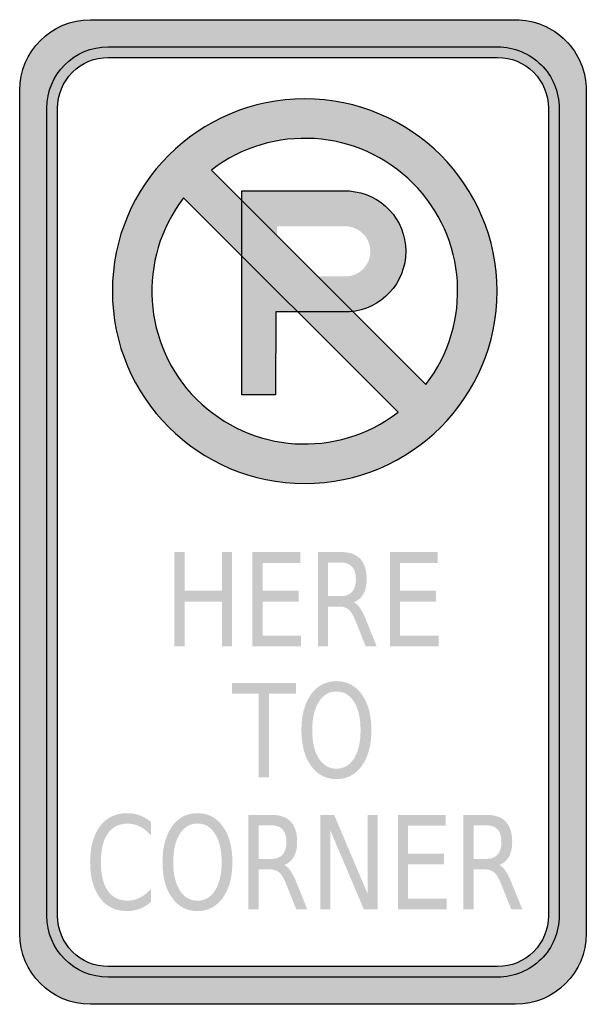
# Model space of a CAD drawing. Header units: inches. Extents: x -0.5 to 0.5, y -0.87 to 0.87.
import ezdxf

# ---------------------------------------------------------------- set-up
doc = ezdxf.new("R2010")
doc.units = ezdxf.units.IN
doc.header["$MEASUREMENT"] = 0

msp = doc.modelspace()

# ---------------------------------------------------------------- hatches: boundary and pattern name
h = msp.add_hatch(color=7)
edge = h.paths.add_edge_path()
edge.add_spline(control_points=[(-0.5, 0.7444), (-0.5, 0.8135), (-0.444, 0.8694), (-0.375, 0.8694)], knot_values=[0, 0, 0, 0, 1, 1, 1, 1], degree=3, periodic=0)
edge.add_line((-0.375, 0.8694), (0.375, 0.8694))
edge.add_spline(control_points=[(0.375, 0.8694), (0.4082, 0.8694), (0.4399, 0.8563), (0.4634, 0.8328), (0.4868, 0.8094), (0.5, 0.7776), (0.5, 0.7444)], knot_values=[0, 0, 0, 0, 1, 1, 1, 2, 2, 2, 2], degree=3, periodic=0)
edge.add_line((0.5, 0.7444), (0.5, -0.7444))
edge.add_spline(control_points=[(0.5, -0.7444), (0.5, -0.8135), (0.444, -0.8694), (0.375, -0.8694)], knot_values=[0, 0, 0, 0, 1, 1, 1, 1], degree=3, periodic=0)
edge.add_line((0.375, -0.8694), (-0.375, -0.8694))
edge.add_spline(control_points=[(-0.375, -0.8694), (-0.444, -0.8694), (-0.5, -0.8135), (-0.5, -0.7444)], knot_values=[0, 0, 0, 0, 1, 1, 1, 1], degree=3, periodic=0)
edge.add_line((-0.5, -0.7444), (-0.5, 0.7444))
edge = h.paths.add_edge_path(flags=0)
edge.add_spline(control_points=[(0.3437, 0.8028), (0.3675, 0.8028), (0.3903, 0.7933), (0.4071, 0.7765), (0.4239, 0.7597), (0.4333, 0.7369), (0.4333, 0.7132)], knot_values=[0, 0, 0, 0, 1, 1, 1, 2, 2, 2, 2], degree=3, periodic=0)
edge.add_line((0.4333, 0.7132), (0.4333, -0.7132))
edge.add_spline(control_points=[(0.4333, -0.7132), (0.4333, -0.7369), (0.4239, -0.7597), (0.4071, -0.7765), (0.3903, -0.7933), (0.3675, -0.8028), (0.3437, -0.8028)], knot_values=[0, 0, 0, 0, 1, 1, 1, 2, 2, 2, 2], degree=3, periodic=0)
edge.add_line((0.3437, -0.8028), (-0.3438, -0.8028))
edge.add_spline(control_points=[(-0.3438, -0.8028), (-0.3675, -0.8028), (-0.3903, -0.7933), (-0.4071, -0.7765), (-0.4239, -0.7597), (-0.4333, -0.7369), (-0.4333, -0.7132)], knot_values=[0, 0, 0, 0, 1, 1, 1, 2, 2, 2, 2], degree=3, periodic=0)
edge.add_line((-0.4333, -0.7132), (-0.4333, 0.7132))
edge.add_spline(control_points=[(-0.4333, 0.7132), (-0.4333, 0.7369), (-0.4239, 0.7597), (-0.4071, 0.7765), (-0.3903, 0.7933), (-0.3675, 0.8028), (-0.3438, 0.8028)], knot_values=[0, 0, 0, 0, 1, 1, 1, 2, 2, 2, 2], degree=3, periodic=0)
edge.add_line((-0.3438, 0.8028), (0.3437, 0.8028))
h = msp.add_hatch(color=7)
edge = h.paths.add_edge_path()
edge.add_spline(control_points=[(-0.3438, 0.8215), (-0.4036, 0.8215), (-0.4521, 0.773), (-0.4521, 0.7132)], knot_values=[0, 0, 0, 0, 1, 1, 1, 1], degree=3, periodic=0)
edge.add_line((-0.4521, 0.7132), (-0.4521, -0.7132))
edge.add_spline(control_points=[(-0.4521, -0.7132), (-0.4521, -0.773), (-0.4036, -0.8215), (-0.3438, -0.8215)], knot_values=[0, 0, 0, 0, 1, 1, 1, 1], degree=3, periodic=0)
edge.add_line((-0.3438, -0.8215), (0.3437, -0.8215))
edge.add_spline(control_points=[(0.3437, -0.8215), (0.4036, -0.8215), (0.4521, -0.773), (0.4521, -0.7132)], knot_values=[0, 0, 0, 0, 1, 1, 1, 1], degree=3, periodic=0)
edge.add_line((0.4521, -0.7132), (0.4521, 0.7132))
edge.add_spline(control_points=[(0.4521, 0.7132), (0.4521, 0.773), (0.4036, 0.8215), (0.3437, 0.8215)], knot_values=[0, 0, 0, 0, 1, 1, 1, 1], degree=3, periodic=0)
edge.add_line((0.3437, 0.8215), (-0.3438, 0.8215))
edge = h.paths.add_edge_path(flags=0)
edge.add_spline(control_points=[(-0.3438, 0.8028), (-0.3932, 0.8028), (-0.4333, 0.7627), (-0.4333, 0.7132)], knot_values=[0, 0, 0, 0, 1, 1, 1, 1], degree=3, periodic=0)
edge.add_line((-0.4333, 0.7132), (-0.4333, -0.7132))
edge.add_spline(control_points=[(-0.4333, -0.7132), (-0.4333, -0.7627), (-0.3932, -0.8028), (-0.3438, -0.8028)], knot_values=[0, 0, 0, 0, 1, 1, 1, 1], degree=3, periodic=0)
edge.add_line((-0.3438, -0.8028), (0.3438, -0.8028))
edge.add_spline(control_points=[(0.3438, -0.8028), (0.3932, -0.8028), (0.4333, -0.7627), (0.4333, -0.7132)], knot_values=[0, 0, 0, 0, 1, 1, 1, 1], degree=3, periodic=0)
edge.add_line((0.4333, -0.7132), (0.4333, 0.7132))
edge.add_spline(control_points=[(0.4333, 0.7132), (0.4333, 0.7369), (0.4239, 0.7597), (0.4071, 0.7765), (0.3903, 0.7933), (0.3675, 0.8028), (0.3438, 0.8028)], knot_values=[0, 0, 0, 0, 1, 1, 1, 2, 2, 2, 2], degree=3, periodic=0)
edge.add_line((0.3438, 0.8028), (-0.3438, 0.8028))
h = msp.add_hatch(color=7)
edge = h.paths.add_edge_path()
edge.add_spline(control_points=[(0.3426, 0.39), (0.3426, 0.5775), (0.1906, 0.7295), (0.0031, 0.7295), (-0.1844, 0.7295), (-0.3365, 0.5775), (-0.3365, 0.39), (-0.3365, 0.2025), (-0.1844, 0.0504), (0.0031, 0.0504), (0.1906, 0.0504), (0.3426, 0.2025), (0.3426, 0.39)], knot_values=[0, 0, 0, 0, 1, 1, 1, 2, 2, 2, 3, 3, 3, 4, 4, 4, 4], degree=3, periodic=0)
edge = h.paths.add_edge_path(flags=0)
edge.add_spline(control_points=[(-0.1615, 0.6039), (-0.0541, 0.6866), (0.0981, 0.6767), (0.1939, 0.5808), (0.2898, 0.485), (0.2997, 0.3328), (0.217, 0.2254)], knot_values=[0, 0, 0, 0, 1, 1, 1, 2, 2, 2, 2], degree=3, periodic=0)
edge.add_line((0.217, 0.2254), (-0.1615, 0.6039))
edge = h.paths.add_edge_path(flags=0)
edge.add_spline(control_points=[(0.1677, 0.1761), (0.0603, 0.0934), (-0.0919, 0.1033), (-0.1878, 0.1991), (-0.2836, 0.295), (-0.2935, 0.4472), (-0.2108, 0.5546)], knot_values=[0, 0, 0, 0, 1, 1, 1, 2, 2, 2, 2], degree=3, periodic=0)
edge.add_line((-0.2108, 0.5546), (0.1677, 0.1761))
h = msp.add_hatch(color=7)
edge = h.paths.add_edge_path()
edge.add_spline(control_points=[(0.3426, 0.39), (0.3426, 0.2025), (0.1906, 0.0504), (0.0031, 0.0504), (-0.1844, 0.0504), (-0.3365, 0.2025), (-0.3365, 0.39), (-0.3365, 0.5775), (-0.1844, 0.7295), (0.0031, 0.7295), (0.1906, 0.7295), (0.3426, 0.5775), (0.3426, 0.39)], knot_values=[0, 0, 0, 0, 1, 1, 1, 2, 2, 2, 3, 3, 3, 4, 4, 4, 4], degree=3, periodic=0)
h.paths.add_polyline_path([(0.1678, 0.1762), (0.1542, 0.1663), (0.14, 0.1574), (0.1255, 0.1495), (0.1107, 0.1423), (0.0956, 0.1365), (0.0803, 0.1313), (0.0649, 0.1272), (0.049, 0.124), (0.0333, 0.1217), (0.0174, 0.1206), (0.0014, 0.12), (-0.0145, 0.1206), (-0.0301, 0.122), (-0.0458, 0.1246), (-0.0614, 0.1278), (-0.0768, 0.1322), (-0.0919, 0.1374), (-0.1069, 0.1435), (-0.1214, 0.1504), (-0.1356, 0.1585), (-0.1493, 0.1672), (-0.1626, 0.1771), (-0.1756, 0.1875), (-0.1878, 0.1991), (-0.1994, 0.2113), (-0.2098, 0.2243), (-0.2197, 0.2376), (-0.2284, 0.2513), (-0.2365, 0.2655), (-0.2434, 0.28), (-0.2495, 0.295), (-0.2547, 0.3101), (-0.2591, 0.3255), (-0.2623, 0.3411), (-0.2649, 0.3568), (-0.2663, 0.3724), (-0.2669, 0.3883), (-0.2663, 0.4043), (-0.2652, 0.4202), (-0.2629, 0.4359), (-0.2597, 0.4518), (-0.2556, 0.4672), (-0.2504, 0.4825), (-0.2446, 0.4976), (-0.2374, 0.5124), (-0.2295, 0.5269), (-0.2205, 0.5411), (-0.2107, 0.5547), (0.1678, 0.1762)], flags=0)
h.paths.add_polyline_path([(0.2171, 0.2255), (-0.1614, 0.604), (-0.1478, 0.6138), (-0.1339, 0.6225), (-0.1194, 0.6306), (-0.1046, 0.6376), (-0.0896, 0.6437), (-0.0742, 0.6486), (-0.0585, 0.6526), (-0.0429, 0.6558), (-0.0272, 0.6582), (-0.0113, 0.6596), (0.0046, 0.6599), (0.0206, 0.6593), (0.0362, 0.6579), (0.0522, 0.6555), (0.0675, 0.6521), (0.0832, 0.6477), (0.0982, 0.6425), (0.113, 0.6364), (0.1275, 0.6295), (0.1417, 0.6216), (0.1556, 0.6127), (0.169, 0.6031), (0.1817, 0.5924), (0.1939, 0.5808), (0.2055, 0.5686), (0.2162, 0.5559), (0.2258, 0.5425), (0.2347, 0.5286), (0.2426, 0.5144), (0.2495, 0.4999), (0.2556, 0.4851), (0.2608, 0.4701), (0.2652, 0.4544), (0.2687, 0.4391), (0.271, 0.4231), (0.2724, 0.4075), (0.273, 0.3915), (0.2727, 0.3756), (0.2713, 0.3597), (0.2689, 0.344), (0.2658, 0.3284), (0.2617, 0.3127), (0.2568, 0.2973), (0.2507, 0.2823), (0.2437, 0.2675), (0.2356, 0.253), (0.2269, 0.2391), (0.2171, 0.2255)], flags=0)
h = msp.add_hatch(color=7)
edge = h.paths.add_edge_path()
edge.add_line((0.0818, 0.5669), (-0.1081, 0.5669))
edge.add_line((-0.1081, 0.5669), (-0.1081, 0.452))
edge.add_line((-0.1081, 0.452), (-0.0098, 0.3536))
edge.add_line((-0.0098, 0.3536), (0.0821, 0.3536))
edge.add_spline(control_points=[(0.0821, 0.3536), (0.1381, 0.3576), (0.1815, 0.4043), (0.1814, 0.4604), (0.1813, 0.5166), (0.1378, 0.5631), (0.0818, 0.5669)], knot_values=[0, 0, 0, 0, 1, 1, 1, 2, 2, 2, 2], degree=3, periodic=0)
edge = h.paths.add_edge_path(flags=0)
edge.add_line((0.0794, 0.4161), (-0.0456, 0.4161))
edge.add_line((-0.0456, 0.4161), (-0.0456, 0.5044))
edge.add_line((-0.0456, 0.5044), (0.0792, 0.5044))
edge.add_spline(control_points=[(0.0792, 0.5044), (0.1017, 0.502), (0.1189, 0.483), (0.1189, 0.4603), (0.119, 0.4377), (0.1019, 0.4186), (0.0794, 0.4161)], knot_values=[0, 0, 0, 0, 1, 1, 1, 2, 2, 2, 2], degree=3, periodic=0)
for points in [[(-0.1081, 0.452), (-0.1081, 0.207), (-0.0485, 0.207), (-0.0481, 0.3536), (-0.0098, 0.3536), (-0.1081, 0.452)], [(-0.2268, -0.0708), (-0.2088, -0.0708), (-0.2088, -0.1391), (-0.1432, -0.1391), (-0.1432, -0.0708), (-0.1252, -0.0708), (-0.1252, -0.2375), (-0.1432, -0.2375), (-0.1432, -0.1581), (-0.2088, -0.1581), (-0.2088, -0.2375), (-0.2268, -0.2375), (-0.2268, -0.0708)], [(-0.0893, -0.0708), (-0.005, -0.0708), (-0.005, -0.0898), (-0.0713, -0.0898), (-0.0713, -0.1391), (-0.0078, -0.1391), (-0.0078, -0.1581), (-0.0713, -0.1581), (-0.0713, -0.2185), (-0.0034, -0.2185), (-0.0034, -0.2375), (-0.0893, -0.2375), (-0.0893, -0.0708)], [(0.1533, -0.0708), (0.2377, -0.0708), (0.2377, -0.0898), (0.1714, -0.0898), (0.1714, -0.1391), (0.2349, -0.1391), (0.2349, -0.1581), (0.1714, -0.1581), (0.1714, -0.2185), (0.2393, -0.2185), (0.2393, -0.2375), (0.1533, -0.2375), (0.1533, -0.0708)], [(-0.1253, -0.3018), (-0.0125, -0.3018), (-0.0125, -0.3207), (-0.0598, -0.3207), (-0.0598, -0.4684), (-0.078, -0.4684), (-0.078, -0.3207), (-0.1253, -0.3207), (-0.1253, -0.3018)], [(0.0307, -0.5349), (0.055, -0.5349), (0.1141, -0.6743), (0.1141, -0.5349), (0.1316, -0.5349), (0.1316, -0.7015), (0.1073, -0.7015), (0.0482, -0.5621), (0.0482, -0.7015), (0.0307, -0.7015), (0.0307, -0.5349)], [(0.1675, -0.5349), (0.2518, -0.5349), (0.2518, -0.5539), (0.1855, -0.5539), (0.1855, -0.6032), (0.249, -0.6032), (0.249, -0.6222), (0.1855, -0.6222), (0.1855, -0.6826), (0.2534, -0.6826), (0.2534, -0.7015), (0.1675, -0.7015), (0.1675, -0.5349)]]:
    msp.add_hatch(color=7).paths.add_polyline_path(points)
h = msp.add_hatch(color=7)
edge = h.paths.add_edge_path()
edge.add_spline(control_points=[(0.0895, -0.1593), (0.0934, -0.161), (0.0971, -0.1645), (0.1008, -0.1698), (0.1045, -0.1752), (0.1081, -0.1826), (0.1118, -0.1919)], knot_values=[0, 0, 0, 0, 1, 1, 1, 2, 2, 2, 2], degree=3, periodic=0)
edge.add_line((0.1118, -0.1919), (0.1301, -0.2375))
edge.add_line((0.1301, -0.2375), (0.1107, -0.2375))
edge.add_line((0.1107, -0.2375), (0.0937, -0.1947))
edge.add_spline(control_points=[(0.0937, -0.1947), (0.0893, -0.1836), (0.085, -0.1762), (0.0809, -0.1725), (0.0767, -0.1689), (0.0711, -0.167), (0.064, -0.167)], knot_values=[0, 0, 0, 0, 1, 1, 1, 2, 2, 2, 2], degree=3, periodic=0)
edge.add_line((0.064, -0.167), (0.0443, -0.167))
edge.add_line((0.0443, -0.167), (0.0443, -0.2375))
edge.add_line((0.0443, -0.2375), (0.0263, -0.2375))
edge.add_line((0.0263, -0.2375), (0.0263, -0.0708))
edge.add_line((0.0263, -0.0708), (0.067, -0.0708))
edge.add_spline(control_points=[(0.067, -0.0708), (0.0822, -0.0708), (0.0936, -0.0748), (0.1011, -0.0828), (0.1086, -0.0907), (0.1124, -0.1027), (0.1124, -0.1188), (0.1124, -0.1293), (0.1104, -0.138), (0.1065, -0.1449), (0.1026, -0.1519), (0.0969, -0.1567), (0.0895, -0.1593)], knot_values=[0, 0, 0, 0, 1, 1, 1, 2, 2, 2, 3, 3, 3, 4, 4, 4, 4], degree=3, periodic=0)
edge = h.paths.add_edge_path(flags=0)
edge.add_line((0.0443, -0.0893), (0.0443, -0.1485))
edge.add_line((0.0443, -0.1485), (0.067, -0.1485))
edge.add_spline(control_points=[(0.067, -0.1485), (0.0757, -0.1485), (0.0822, -0.146), (0.0867, -0.141), (0.0911, -0.136), (0.0933, -0.1286), (0.0933, -0.1188), (0.0933, -0.1091), (0.0911, -0.1017), (0.0867, -0.0968), (0.0822, -0.0918), (0.0757, -0.0893), (0.067, -0.0893)], knot_values=[0, 0, 0, 0, 1, 1, 1, 2, 2, 2, 3, 3, 3, 4, 4, 4, 4], degree=3, periodic=0)
edge.add_line((0.067, -0.0893), (0.0443, -0.0893))
h = msp.add_hatch(color=7)
edge = h.paths.add_edge_path()
edge.add_spline(control_points=[(0.059, -0.2987), (0.0777, -0.2987), (0.0927, -0.3066), (0.1039, -0.3222), (0.1151, -0.3379), (0.1207, -0.3589), (0.1207, -0.3853), (0.1207, -0.4115), (0.1151, -0.4325), (0.1039, -0.4482), (0.0927, -0.4638), (0.0777, -0.4717), (0.059, -0.4717), (0.0403, -0.4717), (0.0253, -0.4638), (0.0141, -0.4482), (0.0029, -0.4326), (-0.0028, -0.4116), (-0.0028, -0.3853), (-0.0028, -0.3589), (0.0029, -0.3379), (0.0141, -0.3222), (0.0253, -0.3066), (0.0403, -0.2987), (0.059, -0.2987)], knot_values=[0, 0, 0, 0, 1, 1, 1, 2, 2, 2, 3, 3, 3, 4, 4, 4, 5, 5, 5, 6, 6, 6, 7, 7, 7, 8, 8, 8, 8], degree=3, periodic=0)
edge = h.paths.add_edge_path(flags=0)
edge.add_spline(control_points=[(0.059, -0.317), (0.0459, -0.317), (0.0355, -0.3232), (0.0278, -0.3354), (0.0201, -0.3476), (0.0163, -0.3642), (0.0163, -0.3853), (0.0163, -0.4062), (0.0201, -0.4228), (0.0278, -0.435), (0.0355, -0.4472), (0.0459, -0.4534), (0.059, -0.4534), (0.0721, -0.4534), (0.0825, -0.4472), (0.0902, -0.435), (0.0978, -0.4228), (0.1016, -0.4062), (0.1016, -0.3853), (0.1016, -0.3642), (0.0978, -0.3476), (0.0902, -0.3354), (0.0825, -0.3232), (0.0721, -0.317), (0.059, -0.317)], knot_values=[0, 0, 0, 0, 1, 1, 1, 2, 2, 2, 3, 3, 3, 4, 4, 4, 5, 5, 5, 6, 6, 6, 7, 7, 7, 8, 8, 8, 8], degree=3, periodic=0)
h = msp.add_hatch(color=7)
edge = h.paths.add_edge_path()
edge.add_line((-0.2682, -0.5477), (-0.2682, -0.5715))
edge.add_spline(control_points=[(-0.2682, -0.5715), (-0.2743, -0.5644), (-0.2808, -0.5591), (-0.2876, -0.5556), (-0.2945, -0.5521), (-0.3018, -0.5504), (-0.3096, -0.5504), (-0.3248, -0.5504), (-0.3365, -0.5562), (-0.3446, -0.5679), (-0.3527, -0.5795), (-0.3567, -0.5963), (-0.3567, -0.6184), (-0.3567, -0.6403), (-0.3527, -0.6571), (-0.3446, -0.6688), (-0.3365, -0.6804), (-0.3248, -0.6863), (-0.3096, -0.6863), (-0.3018, -0.6863), (-0.2945, -0.6845), (-0.2876, -0.681), (-0.2808, -0.6775), (-0.2743, -0.6722), (-0.2682, -0.6652)], knot_values=[0, 0, 0, 0, 1, 1, 1, 2, 2, 2, 3, 3, 3, 4, 4, 4, 5, 5, 5, 6, 6, 6, 7, 7, 7, 8, 8, 8, 8], degree=3, periodic=0)
edge.add_line((-0.2682, -0.6652), (-0.2682, -0.6887))
edge.add_spline(control_points=[(-0.2682, -0.6887), (-0.2745, -0.6941), (-0.2812, -0.6981), (-0.2883, -0.7008), (-0.2953, -0.7034), (-0.3028, -0.7048), (-0.3106, -0.7048), (-0.3308, -0.7048), (-0.3467, -0.6971), (-0.3583, -0.6816), (-0.3699, -0.6662), (-0.3757, -0.6451), (-0.3757, -0.6184), (-0.3757, -0.5916), (-0.3699, -0.5705), (-0.3583, -0.555), (-0.3467, -0.5396), (-0.3308, -0.5319), (-0.3106, -0.5319), (-0.3027, -0.5319), (-0.2951, -0.5332), (-0.2881, -0.5358), (-0.281, -0.5385), (-0.2744, -0.5424), (-0.2682, -0.5477)], knot_values=[0, 0, 0, 0, 1, 1, 1, 2, 2, 2, 3, 3, 3, 4, 4, 4, 5, 5, 5, 6, 6, 6, 7, 7, 7, 8, 8, 8, 8], degree=3, periodic=0)
h = msp.add_hatch(color=7)
edge = h.paths.add_edge_path()
edge.add_spline(control_points=[(-0.1862, -0.5319), (-0.1675, -0.5319), (-0.1526, -0.5397), (-0.1414, -0.5554), (-0.1302, -0.571), (-0.1246, -0.592), (-0.1246, -0.6184), (-0.1246, -0.6446), (-0.1302, -0.6656), (-0.1414, -0.6813), (-0.1526, -0.6969), (-0.1675, -0.7048), (-0.1862, -0.7048), (-0.205, -0.7048), (-0.22, -0.697), (-0.2312, -0.6813), (-0.2424, -0.6657), (-0.248, -0.6447), (-0.248, -0.6184), (-0.248, -0.592), (-0.2424, -0.571), (-0.2312, -0.5554), (-0.22, -0.5397), (-0.205, -0.5319), (-0.1862, -0.5319)], knot_values=[0, 0, 0, 0, 1, 1, 1, 2, 2, 2, 3, 3, 3, 4, 4, 4, 5, 5, 5, 6, 6, 6, 7, 7, 7, 8, 8, 8, 8], degree=3, periodic=0)
edge = h.paths.add_edge_path(flags=0)
edge.add_spline(control_points=[(-0.1862, -0.5502), (-0.1993, -0.5502), (-0.2097, -0.5563), (-0.2174, -0.5685), (-0.2252, -0.5807), (-0.229, -0.5973), (-0.229, -0.6184), (-0.229, -0.6394), (-0.2252, -0.656), (-0.2174, -0.6682), (-0.2097, -0.6804), (-0.1993, -0.6865), (-0.1862, -0.6865), (-0.1731, -0.6865), (-0.1628, -0.6804), (-0.1551, -0.6682), (-0.1475, -0.656), (-0.1436, -0.6394), (-0.1436, -0.6184), (-0.1436, -0.5973), (-0.1475, -0.5807), (-0.1551, -0.5685), (-0.1628, -0.5563), (-0.1731, -0.5502), (-0.1862, -0.5502)], knot_values=[0, 0, 0, 0, 1, 1, 1, 2, 2, 2, 3, 3, 3, 4, 4, 4, 5, 5, 5, 6, 6, 6, 7, 7, 7, 8, 8, 8, 8], degree=3, periodic=0)
h = msp.add_hatch(color=7)
edge = h.paths.add_edge_path()
edge.add_spline(control_points=[(-0.0332, -0.6234), (-0.0293, -0.625), (-0.0255, -0.6285), (-0.0219, -0.6339), (-0.0182, -0.6393), (-0.0145, -0.6466), (-0.0108, -0.656)], knot_values=[0, 0, 0, 0, 1, 1, 1, 2, 2, 2, 2], degree=3, periodic=0)
edge.add_line((-0.0108, -0.656), (0.0075, -0.7015))
edge.add_line((0.0075, -0.7015), (-0.0119, -0.7015))
edge.add_line((-0.0119, -0.7015), (-0.029, -0.6588))
edge.add_spline(control_points=[(-0.029, -0.6588), (-0.0334, -0.6476), (-0.0376, -0.6402), (-0.0418, -0.6366), (-0.0459, -0.6329), (-0.0516, -0.6311), (-0.0587, -0.6311)], knot_values=[0, 0, 0, 0, 1, 1, 1, 2, 2, 2, 2], degree=3, periodic=0)
edge.add_line((-0.0587, -0.6311), (-0.0784, -0.6311))
edge.add_line((-0.0784, -0.6311), (-0.0784, -0.7015))
edge.add_line((-0.0784, -0.7015), (-0.0964, -0.7015))
edge.add_line((-0.0964, -0.7015), (-0.0964, -0.5349))
edge.add_line((-0.0964, -0.5349), (-0.0557, -0.5349))
edge.add_spline(control_points=[(-0.0557, -0.5349), (-0.0404, -0.5349), (-0.0291, -0.5389), (-0.0216, -0.5468), (-0.0141, -0.5548), (-0.0103, -0.5668), (-0.0103, -0.5829), (-0.0103, -0.5934), (-0.0123, -0.6021), (-0.0162, -0.609), (-0.0201, -0.6159), (-0.0257, -0.6207), (-0.0332, -0.6234)], knot_values=[0, 0, 0, 0, 1, 1, 1, 2, 2, 2, 3, 3, 3, 4, 4, 4, 4], degree=3, periodic=0)
edge = h.paths.add_edge_path(flags=0)
edge.add_line((-0.0784, -0.5534), (-0.0784, -0.6126))
edge.add_line((-0.0784, -0.6126), (-0.0557, -0.6126))
edge.add_spline(control_points=[(-0.0557, -0.6126), (-0.047, -0.6126), (-0.0404, -0.6101), (-0.036, -0.605), (-0.0315, -0.6), (-0.0293, -0.5926), (-0.0293, -0.5829), (-0.0293, -0.5731), (-0.0315, -0.5658), (-0.036, -0.5608), (-0.0404, -0.5559), (-0.047, -0.5534), (-0.0557, -0.5534)], knot_values=[0, 0, 0, 0, 1, 1, 1, 2, 2, 2, 3, 3, 3, 4, 4, 4, 4], degree=3, periodic=0)
edge.add_line((-0.0557, -0.5534), (-0.0784, -0.5534))
h = msp.add_hatch(color=7)
edge = h.paths.add_edge_path()
edge.add_spline(control_points=[(0.3463, -0.6234), (0.3502, -0.625), (0.3539, -0.6285), (0.3576, -0.6339), (0.3613, -0.6393), (0.3649, -0.6466), (0.3686, -0.656)], knot_values=[0, 0, 0, 0, 1, 1, 1, 2, 2, 2, 2], degree=3, periodic=0)
edge.add_line((0.3686, -0.656), (0.3869, -0.7015))
edge.add_line((0.3869, -0.7015), (0.3675, -0.7015))
edge.add_line((0.3675, -0.7015), (0.3505, -0.6588))
edge.add_spline(control_points=[(0.3505, -0.6588), (0.3461, -0.6476), (0.3418, -0.6402), (0.3377, -0.6366), (0.3335, -0.6329), (0.3279, -0.6311), (0.3208, -0.6311)], knot_values=[0, 0, 0, 0, 1, 1, 1, 2, 2, 2, 2], degree=3, periodic=0)
edge.add_line((0.3208, -0.6311), (0.3011, -0.6311))
edge.add_line((0.3011, -0.6311), (0.3011, -0.7015))
edge.add_line((0.3011, -0.7015), (0.2831, -0.7015))
edge.add_line((0.2831, -0.7015), (0.2831, -0.5349))
edge.add_line((0.2831, -0.5349), (0.3238, -0.5349))
edge.add_spline(control_points=[(0.3238, -0.5349), (0.339, -0.5349), (0.3504, -0.5389), (0.3579, -0.5468), (0.3654, -0.5548), (0.3692, -0.5668), (0.3692, -0.5829), (0.3692, -0.5934), (0.3672, -0.6021), (0.3633, -0.609), (0.3594, -0.6159), (0.3537, -0.6207), (0.3463, -0.6234)], knot_values=[0, 0, 0, 0, 1, 1, 1, 2, 2, 2, 3, 3, 3, 4, 4, 4, 4], degree=3, periodic=0)
edge = h.paths.add_edge_path(flags=0)
edge.add_line((0.3011, -0.5534), (0.3011, -0.6126))
edge.add_line((0.3011, -0.6126), (0.3238, -0.6126))
edge.add_spline(control_points=[(0.3238, -0.6126), (0.3325, -0.6126), (0.339, -0.6101), (0.3435, -0.605), (0.3479, -0.6), (0.3501, -0.5926), (0.3501, -0.5829), (0.3501, -0.5731), (0.3479, -0.5658), (0.3435, -0.5608), (0.339, -0.5559), (0.3325, -0.5534), (0.3238, -0.5534)], knot_values=[0, 0, 0, 0, 1, 1, 1, 2, 2, 2, 3, 3, 3, 4, 4, 4, 4], degree=3, periodic=0)
edge.add_line((0.3238, -0.5534), (0.3011, -0.5534))

# ---------------------------------------------------------------- linework, layer by layer
at = {"color": 7}
for p, q in [((-0.1615, 0.6039), (0.217, 0.2254)), ((-0.2108, 0.5546), (0.1677, 0.1761))]:
    msp.add_line(p, q, dxfattribs=at)
for points in [[(-0.375, 0.8694), (0.375, 0.8694)], [(-0.3438, 0.8215), (0.3437, 0.8215)], [(-0.3438, 0.8028), (0.3437, 0.8028)], [(-0.5, -0.7444), (-0.5, 0.7444)], [(0.5, 0.7444), (0.5, -0.7444)], [(-0.4521, -0.7132), (-0.4521, 0.7132)], [(-0.4333, -0.7132), (-0.4333, 0.7132)], [(0.4333, 0.7132), (0.4333, -0.7132)], [(0.4521, 0.7132), (0.4521, -0.7132)], [(-0.1081, 0.5669), (0.0818, 0.5669)], [(0.0821, 0.3536), (-0.0481, 0.3536), (-0.0485, 0.207), (-0.1081, 0.207), (-0.1081, 0.5669)], [(0.3437, -0.8028), (-0.3438, -0.8028)], [(0.3437, -0.8215), (-0.3438, -0.8215)], [(0.375, -0.8694), (-0.375, -0.8694)]]:
    msp.add_lwpolyline(points, dxfattribs=at)
for points in [[(-0.5, 0.7444), (-0.5, 0.8135), (-0.444, 0.8694), (-0.375, 0.8694)], [(-0.4521, 0.7132), (-0.4521, 0.773), (-0.4036, 0.8215), (-0.3438, 0.8215)], [(-0.3438, -0.8215), (-0.4036, -0.8215), (-0.4521, -0.773), (-0.4521, -0.7132)], [(-0.375, -0.8694), (-0.444, -0.8694), (-0.5, -0.8135), (-0.5, -0.7444)], [(0.5, -0.7444), (0.5, -0.8135), (0.444, -0.8694), (0.375, -0.8694)]]:
    msp.add_open_spline(points, degree=3, dxfattribs=at)
for points, knots in [([(0.375, 0.8694), (0.4082, 0.8694), (0.4399, 0.8563), (0.4634, 0.8328), (0.4868, 0.8094), (0.5, 0.7776), (0.5, 0.7444)], [0, 0, 0, 0, 1, 1, 1, 2, 2, 2, 2]), ([(0.3437, 0.8215), (0.3725, 0.8215), (0.4, 0.8101), (0.4204, 0.7898), (0.4407, 0.7695), (0.4521, 0.7419), (0.4521, 0.7132)], [0, 0, 0, 0, 1, 1, 1, 2, 2, 2, 2]), ([(-0.4333, 0.7132), (-0.4333, 0.7369), (-0.4239, 0.7597), (-0.4071, 0.7765), (-0.3903, 0.7933), (-0.3675, 0.8028), (-0.3438, 0.8028)], [0, 0, 0, 0, 1, 1, 1, 2, 2, 2, 2]), ([(0.3437, 0.8028), (0.3675, 0.8028), (0.3903, 0.7933), (0.4071, 0.7765), (0.4239, 0.7597), (0.4333, 0.7369), (0.4333, 0.7132)], [0, 0, 0, 0, 1, 1, 1, 2, 2, 2, 2]), ([(0.3426, 0.39), (0.3426, 0.2025), (0.1906, 0.0504), (0.0031, 0.0504), (-0.1844, 0.0504), (-0.3365, 0.2025), (-0.3365, 0.39), (-0.3365, 0.5775), (-0.1844, 0.7295), (0.0031, 0.7295), (0.1906, 0.7295), (0.3426, 0.5775), (0.3426, 0.39)], [0, 0, 0, 0, 1, 1, 1, 2, 2, 2, 3, 3, 3, 4, 4, 4, 4]), ([(0.217, 0.2254), (0.2997, 0.3328), (0.2898, 0.485), (0.1939, 0.5808), (0.0981, 0.6767), (-0.0541, 0.6866), (-0.1615, 0.6039)], [0, 0, 0, 0, 1, 1, 1, 2, 2, 2, 2]), ([(0.0818, 0.5669), (0.1378, 0.5631), (0.1813, 0.5166), (0.1814, 0.4604), (0.1815, 0.4043), (0.1381, 0.3576), (0.0821, 0.3536)], [0, 0, 0, 0, 1, 1, 1, 2, 2, 2, 2]), ([(-0.2108, 0.5546), (-0.2935, 0.4472), (-0.2836, 0.295), (-0.1878, 0.1991), (-0.0919, 0.1033), (0.0603, 0.0934), (0.1677, 0.1761)], [0, 0, 0, 0, 1, 1, 1, 2, 2, 2, 2]), ([(-0.3438, -0.8028), (-0.3675, -0.8028), (-0.3903, -0.7933), (-0.4071, -0.7765), (-0.4239, -0.7597), (-0.4333, -0.7369), (-0.4333, -0.7132)], [0, 0, 0, 0, 1, 1, 1, 2, 2, 2, 2]), ([(0.4333, -0.7132), (0.4333, -0.7369), (0.4239, -0.7597), (0.4071, -0.7765), (0.3903, -0.7933), (0.3675, -0.8028), (0.3437, -0.8028)], [0, 0, 0, 0, 1, 1, 1, 2, 2, 2, 2]), ([(0.4521, -0.7132), (0.4521, -0.7419), (0.4407, -0.7695), (0.4204, -0.7898), (0.4, -0.8101), (0.3725, -0.8215), (0.3437, -0.8215)], [0, 0, 0, 0, 1, 1, 1, 2, 2, 2, 2])]:
    msp.add_open_spline(points, degree=3, knots=knots, dxfattribs=at)

doc.saveas('drawing.dxf')
